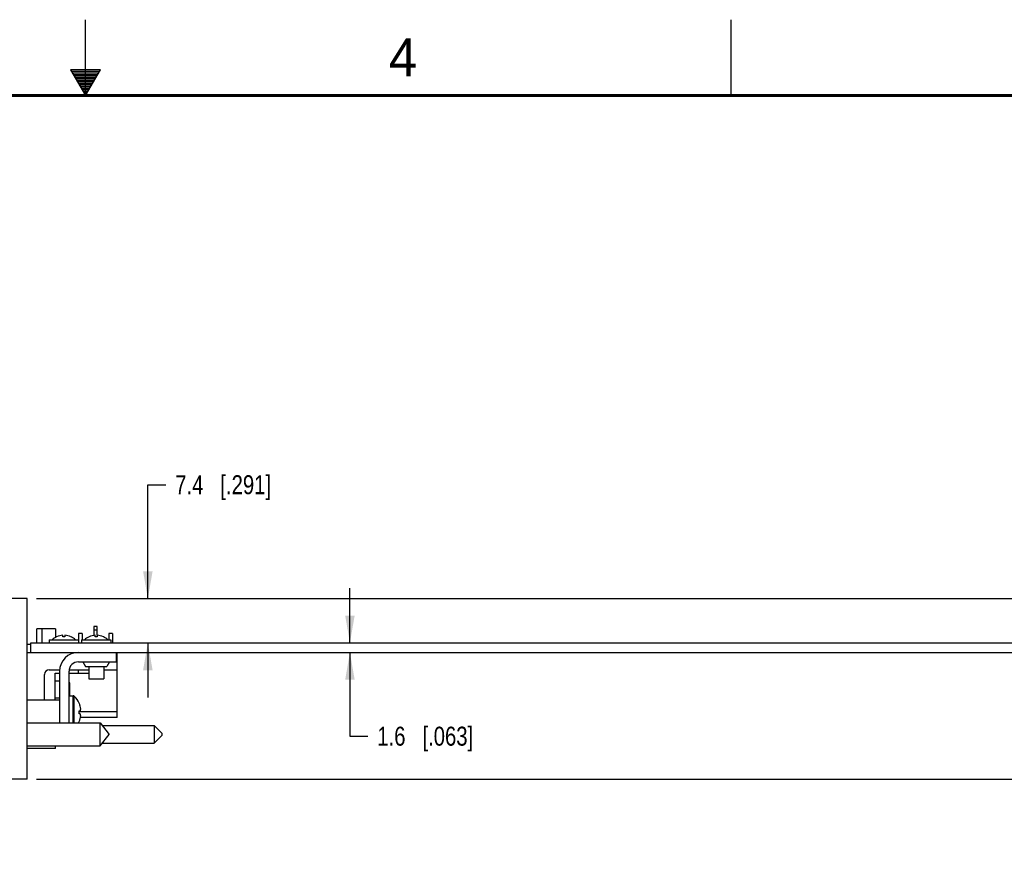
# Model space of a CAD drawing. Header units: inches. Extents: x 0 to 34, y 0 to 22.
# Tile 52 of 53: x 16.6 to 23.1, y 16.4 to 22. Entities that reach past the tile are written whole.
import ezdxf

# ---------------------------------------------------------------- set-up
doc = ezdxf.new("R2010")
doc.units = ezdxf.units.IN
doc.header["$LTSCALE"] = 1.87
doc.header["$MEASUREMENT"] = 0
doc.layers.get('0').update_dxf_attribs({"linetype": 'CONTINUOUS'})
doc.layers.add('02___PRT_ALL_AXES', color=7, linetype='CONTINUOUS')
doc.layers.add('DIMENSIONS', color=7, linetype='CONTINUOUS')
doc.styles.get("Standard").update_dxf_attribs({"font": 'txt', "width": 0.8})
doc.styles.add('TEXTSTYLE_2', font='txt')
doc.dimstyles.new('DIMSTYLE_1', dxfattribs={"dimtxt": 0.125, "dimasz": 0.18, "dimexe": 0.125, "dimexo": 0.0625, "dimgap": 0.0625, "dimtad": 0, "dimtih": 1, "dimtoh": 1, "dimdsep": 46, "dimtxsty": 'STANDARD', "dimblk": '_FILLED', "dimblk1": '_FILLED', "dimblk2": '_FILLED', "dimcen": 0.09, "dimadec": 0, "dimazin": 0, "dimtp": 0.001, "dimtm": 0.001, "dimtfac": 1, "dimtofl": 0, "dimtmove": 0, "dimatfit": 3, "dimldrblk": '_FILLED', "dimfxl": 1, "dimtolj": 1, "dimarcsym": 0})

# ---------------------------------------------------------------- blocks, each defined once
blk = doc.blocks.new('_FILLED')
at = {"color": 0, "linetype": 'BYBLOCK'}
blk.add_solid([(0, 0), (-1, 0.174), (-1, -0.174)], dxfattribs=at)
blk = doc.blocks.new('*D22')
at = {"layer": 'DIMENSIONS', "color": 2, "linetype": 'CONTINUOUS'}
for p, q in [((28.9699, 17.4513), (28.9699, 17.8113)), ((28.2281, 17.4513), (29.0949, 17.4513)), ((16.6785, 16.9993), (29.0949, 16.9993)), ((28.9699, 16.9993), (28.9699, 16.5327)), ((28.9699, 16.5327), (29.0874, 16.5327))]:
    blk.add_line(p, q, dxfattribs=at)
at = {"layer": 'DIMENSIONS', "color": 2, "linetype": 'CONTINUOUS', "xscale": 0.18, "yscale": 0.18, "zscale": 0.18}
for p, rotation in [((28.9699, 17.4513), 270), ((28.9699, 16.9993), 90)]:
    blk.add_blockref('_FILLED', p, dxfattribs=dict(at, rotation=rotation))
at = {"layer": 'DIMENSIONS', "color": 2, "linetype": 'CONTINUOUS', "insert": (29.1499, 16.5952), "char_height": 0.125, "width": 1.225, "attachment_point": 1, "line_spacing_factor": 0.9}
blk.add_mtext('11.48{\\Ftxt.shx;\\W1.000000;\\H0.125000; }[.452]', dxfattribs=at)
blk = doc.blocks.new('*D24')
at = {"layer": 'DIMENSIONS', "color": 2, "linetype": 'CONTINUOUS'}
for p, q in [((17.4107, 18.1875), (17.4107, 18.9375)), ((17.4107, 18.9375), (17.5282, 18.9375)), ((16.6785, 18.1875), (17.5357, 18.1875)), ((17.4107, 17.8962), (17.4107, 17.5362))]:
    blk.add_line(p, q, dxfattribs=at)
at = {"layer": 'DIMENSIONS', "color": 2, "linetype": 'CONTINUOUS', "xscale": 0.18, "yscale": 0.18, "zscale": 0.18}
for p, rotation in [((17.4107, 18.1875), 270), ((17.4107, 17.8962), 90)]:
    blk.add_blockref('_FILLED', p, dxfattribs=dict(at, rotation=rotation))
at = {"layer": 'DIMENSIONS', "color": 2, "linetype": 'CONTINUOUS', "insert": (17.5907, 19), "char_height": 0.125, "width": 1.025, "attachment_point": 1, "line_spacing_factor": 0.9}
blk.add_mtext('7.4{\\Ftxt.shx;\\W1.000000;\\H0.125000; }[.291]', dxfattribs=at)
blk = doc.blocks.new('*D25')
at = {"layer": 'DIMENSIONS', "color": 2, "linetype": 'CONTINUOUS'}
for p, q in [((18.7415, 17.8962), (18.7415, 18.2562)), ((18.1533, 17.8962), (18.8665, 17.8962)), ((18.7415, 17.8332), (18.7415, 17.2815)), ((18.7415, 17.2815), (18.859, 17.2815))]:
    blk.add_line(p, q, dxfattribs=at)
at = {"layer": 'DIMENSIONS', "color": 2, "linetype": 'CONTINUOUS', "xscale": 0.18, "yscale": 0.18, "zscale": 0.18}
for p, rotation in [((18.7415, 17.8962), 270), ((18.7415, 17.8332), 90)]:
    blk.add_blockref('_FILLED', p, dxfattribs=dict(at, rotation=rotation))
at = {"layer": 'DIMENSIONS', "color": 2, "linetype": 'CONTINUOUS', "insert": (18.9215, 17.344), "char_height": 0.125, "width": 1.025, "attachment_point": 1, "line_spacing_factor": 0.9}
blk.add_mtext('1.6{\\Ftxt.shx;\\W1.000000;\\H0.125000; }[.063]', dxfattribs=at)
blk = doc.blocks.new('*D26')
at = {"layer": 'DIMENSIONS', "color": 2, "linetype": 'CONTINUOUS'}
for p, q in [((29.7199, 18.1875), (29.7199, 18.6316)), ((29.7199, 18.6316), (29.8374, 18.6316)), ((16.6785, 18.1875), (29.8449, 18.1875)), ((28.2824, 18.0135), (29.8449, 18.0135)), ((29.7199, 18.0135), (29.7199, 17.6535))]:
    blk.add_line(p, q, dxfattribs=at)
at = {"layer": 'DIMENSIONS', "color": 2, "linetype": 'CONTINUOUS', "xscale": 0.18, "yscale": 0.18, "zscale": 0.18}
for p, rotation in [((29.7199, 18.1875), 270), ((29.7199, 18.0135), 90)]:
    blk.add_blockref('_FILLED', p, dxfattribs=dict(at, rotation=rotation))
at = {"layer": 'DIMENSIONS', "color": 2, "linetype": 'CONTINUOUS', "insert": (29.8999, 18.6941), "char_height": 0.125, "width": 1.125, "attachment_point": 1, "line_spacing_factor": 0.9}
blk.add_mtext('4.42{\\Ftxt.shx;\\W1.000000;\\H0.125000; }[.174]', dxfattribs=at)

msp = doc.modelspace()

# ---------------------------------------------------------------- linework, layer by layer
at = {"color": 2, "linetype": 'CONTINUOUS'}
for p, q in [((17, 21.5), (17, 22)), ((21.25, 22), (21.25, 21.5)), ((16.902, 21.6697), (17, 21.5)), ((17.098, 21.6697), (16.902, 21.6697)), ((16.9076, 21.66), (17.0924, 21.66)), ((17, 21.5), (17.098, 21.6697)), ((16.9134, 21.65), (17.0866, 21.65)), ((16.9192, 21.64), (17.0808, 21.64)), ((16.925, 21.63), (17.0751, 21.63)), ((16.9307, 21.62), (17.0693, 21.62)), ((16.9365, 21.61), (17.0635, 21.61)), ((16.9423, 21.6), (17.0578, 21.6)), ((16.9481, 21.59), (17.052, 21.59)), ((16.9538, 21.58), (17.0462, 21.58)), ((16.9596, 21.57), (17.0404, 21.57)), ((16.9654, 21.56), (17.0347, 21.56)), ((16.9712, 21.55), (17.0289, 21.55)), ((16.9769, 21.54), (17.0231, 21.54)), ((16.9827, 21.53), (17.0173, 21.53)), ((16.9885, 21.52), (17.0116, 21.52)), ((16.9942, 21.51), (17.0058, 21.51))]:
    msp.add_line(p, q, dxfattribs=at)
at = {"color": 7, "linetype": 'CONTINUOUS'}
for p, q in [((16.616, 18.1875), (16.5176, 18.1875)), ((16.616, 16.9993), (16.616, 18.1875)), ((16.6804, 17.8962), (16.6804, 17.9874)), ((16.8024, 17.9874), (16.6804, 17.9874)), ((16.7144, 17.8962), (16.7144, 17.9874)), ((16.8024, 17.9874), (16.8024, 17.932)), ((17.0542, 18.0033), (17.0542, 17.9448)), ((17.0778, 18.0033), (17.0542, 18.0033)), ((17.0778, 17.9791), (17.0542, 17.9791)), ((17.0778, 17.9459), (17.0778, 18.0033)), ((16.6412, 17.8332), (16.6412, 17.8962)), ((16.6412, 17.8962), (27.7396, 17.8962)), ((16.76, 17.9159), (16.76, 17.8962)), ((16.76, 17.9159), (16.9546, 17.9159)), ((16.8102, 17.9359), (16.8102, 17.936)), ((16.8515, 17.9359), (16.8515, 17.9459)), ((16.8633, 17.9459), (16.8633, 17.9359)), ((16.9047, 17.936), (16.9047, 17.9359)), ((16.9546, 17.9584), (16.9546, 17.8962)), ((16.9774, 17.9584), (16.9546, 17.9584)), ((16.9731, 17.9159), (16.9731, 17.8962)), ((16.9731, 17.9159), (17.168, 17.9159)), ((16.9774, 17.9584), (16.9774, 17.9159)), ((17.0233, 17.9359), (17.0233, 17.936)), ((17.0646, 17.9359), (17.0646, 17.9459)), ((17.0765, 17.9459), (17.0765, 17.9359)), ((17.1178, 17.936), (17.1178, 17.9359)), ((17.1546, 17.9584), (17.1546, 17.9159)), ((17.1774, 17.9584), (17.1546, 17.9584)), ((17.168, 17.9159), (17.168, 17.8962)), ((17.1774, 17.9584), (17.1774, 17.8962)), ((16.616, 17.8332), (27.7593, 17.8332)), ((16.6164, 17.8874), (16.6412, 17.8874)), ((17.2089, 17.4041), (17.2089, 17.8332)), ((16.9832, 17.7712), (17.0005, 17.7412)), ((17.1579, 17.7712), (17.1405, 17.7412)), ((16.7613, 17.7194), (16.8304, 17.7194)), ((16.8927, 17.7194), (17.0213, 17.7194)), ((16.955, 17.6958), (16.955, 17.7194)), ((17.0005, 17.7412), (17.1405, 17.7412)), ((17.0213, 17.7412), (17.0213, 17.66)), ((17.1198, 17.7412), (17.1198, 17.66)), ((17.1198, 17.7194), (17.2089, 17.7194)), ((16.7305, 17.5212), (16.7305, 17.6887)), ((16.7994, 17.5212), (16.7994, 17.6958)), ((16.7994, 17.6958), (16.8295, 17.6958)), ((16.8295, 17.6431), (16.7994, 17.6431)), ((16.8915, 17.6958), (17.0213, 17.6958)), ((16.8915, 17.6371), (16.8955, 17.6331)), ((17.0213, 17.66), (17.1198, 17.66)), ((16.8955, 17.6331), (16.8955, 17.5477)), ((16.616, 17.5212), (16.8296, 17.5212)), ((16.8295, 17.5311), (16.7994, 17.5311)), ((16.8915, 17.5477), (16.9195, 17.5477)), ((16.9195, 17.3684), (16.9195, 17.5477)), ((16.9265, 17.3684), (16.9265, 17.5449)), ((16.8915, 17.4266), (16.8915, 17.4498)), ((16.9582, 17.499), (16.9585, 17.4992)), ((16.9582, 17.4477), (16.9585, 17.4477)), ((16.9584, 17.4434), (17.2089, 17.4434)), ((16.9585, 17.4477), (16.9652, 17.4477)), ((16.9585, 17.4287), (16.9582, 17.4287)), ((16.9652, 17.4287), (16.9585, 17.4287)), ((17.2089, 17.4041), (16.9669, 17.4041)), ((16.9585, 17.3772), (16.9582, 17.3773)), ((17.11, 17.3509), (17.4524, 17.3509)), ((17.4524, 17.3509), (17.4524, 17.2359)), ((17.4524, 17.3509), (17.5024, 17.3009)), ((17.4524, 17.2359), (17.5024, 17.2859)), ((17.5024, 17.3009), (17.5024, 17.2859)), ((16.8024, 17.1994), (16.616, 17.1994)), ((16.8024, 17.1994), (16.8024, 17.2184)), ((17.11, 17.2359), (17.4524, 17.2359)), ((16.616, 16.9993), (16.5176, 16.9993))]:
    msp.add_line(p, q, dxfattribs=at)
at = {"color": 7, "linetype": 'CONTINUOUS', "const_width": 0.02}
msp.add_lwpolyline([(33.5, 21.5), (0.5, 21.5)], dxfattribs=at)
at = {"color": 7, "linetype": 'CONTINUOUS'}
for centre, radius, start, end in [((16.8574, 17.8313), 0.1149, 114.28391, 132.59898), ((16.8574, 17.8313), 0.1147, 92.95063, 114.31814), ((16.8574, 17.8313), 0.1047, 86.76695, 93.23305), ((16.8574, 17.8313), 0.1147, 65.68186, 87.04937), ((16.8574, 17.8313), 0.1149, 47.40102, 65.71609), ((17.0705, 17.8313), 0.1149, 114.28391, 132.59898), ((17.0705, 17.8313), 0.1147, 92.95063, 114.31814), ((17.0705, 17.8313), 0.1047, 86.76695, 93.23305), ((17.0705, 17.8313), 0.1147, 65.68186, 87.04937), ((17.0705, 17.8313), 0.1149, 47.40102, 65.71609), ((16.7613, 17.6887), 0.0307, 90, 180), ((16.9195, 17.5377), 0.01, 45.77024, 90), ((16.8227, 17.4382), 0.1489, 24.19106, 45.77024), ((16.8219, 17.4382), 0.1493, 23.80054, 24.05105), ((16.7886, 17.4382), 0.1698, 356.80122, 3.19878), ((16.8227, 17.4382), 0.1486, 16.42263, 23.9292), ((16.8581, 17.4527), 0.1105, 3.56718, 14.39561), ((16.8219, 17.4382), 0.1493, 335.94895, 336.19934), ((16.8227, 17.4382), 0.1486, 336.0708, 343.57737), ((16.8581, 17.4237), 0.1105, 345.60439, 356.43282), ((16.8227, 17.4382), 0.1489, 332.05042, 335.80894)]:
    msp.add_arc(centre, radius, start, end, dxfattribs=at)
for points, knots in [([(16.9652, 17.4477), (16.9656, 17.4487), (16.9664, 17.4506), (16.9673, 17.4536), (16.968, 17.4566), (16.9683, 17.4586), (16.9684, 17.4596)], [0, 0, 0, 0, 0.256385, 0.507797, 0.755292, 1, 1, 1, 1]), ([(16.9684, 17.4168), (16.9683, 17.4178), (16.968, 17.4198), (16.9673, 17.4228), (16.9664, 17.4258), (16.9656, 17.4277), (16.9652, 17.4287)], [0, 0, 0, 0, 0.244708, 0.492203, 0.743615, 1, 1, 1, 1])]:
    msp.add_open_spline(points, degree=3, knots=knots, dxfattribs=at)
at = {"layer": '02___PRT_ALL_AXES', "color": 7, "linetype": 'CONTINUOUS'}
for p, q in [((17.2045, 17.7712), (17.2045, 17.8332)), ((16.9535, 17.7712), (17.2045, 17.7712)), ((16.8295, 17.7092), (16.8295, 17.3684)), ((16.8915, 17.4498), (16.8915, 17.7092)), ((16.8915, 17.3684), (16.8915, 17.4266)), ((16.616, 17.3684), (17.096, 17.3684)), ((17.096, 17.2184), (17.096, 17.3684)), ((17.096, 17.3684), (17.156, 17.2934)), ((17.096, 17.2184), (17.156, 17.2934)), ((16.616, 17.2184), (17.096, 17.2184))]:
    msp.add_line(p, q, dxfattribs=at)
for radius in [0.124, 0.062]:
    msp.add_arc((16.9535, 17.7092), radius, 90, 180, dxfattribs=at)

# ---------------------------------------------------------------- texts
at = {"color": 2, "linetype": 'CONTINUOUS', "insert": (18.9977, 21.8777), "char_height": 0.25, "width": 0.25, "attachment_point": 1, "line_spacing_factor": 0.9, "style": 'TEXTSTYLE_2'}
msp.add_mtext('4', dxfattribs=at)

# ---------------------------------------------------------------- dimensions: what is measured, and where the dimension line sits
at = {"layer": 'DIMENSIONS', "color": 2, "linetype": 'CONTINUOUS'}
for base, p1, p2, angle, picture, middle in [((17.4107, 17.8962), (16.616, 18.1875), (16.6412, 17.8962), 270, '*D24', (18.1032, 18.9375)), ((29.7199, 18.0135), (16.616, 18.1875), (28.2199, 18.0135), 270, '*D26', (30.4624, 18.6316)), ((18.7415, 17.8962), (16.6412, 17.8332), (18.0908, 17.8962), 90, '*D25', (19.434, 17.2815)), ((28.9699, 17.4513), (16.616, 16.9993), (28.1656, 17.4513), 90, '*D22', (29.7624, 16.5327))]:
    dim = msp.add_linear_dim(base=base, p1=p1, p2=p2, angle=angle, dimstyle='DIMSTYLE_1', dxfattribs=at)
    dim.commit()
    dim.dimension.update_dxf_attribs({"geometry": picture, "text_midpoint": middle, "dimtype": 160})

doc.saveas('drawing.dxf')
